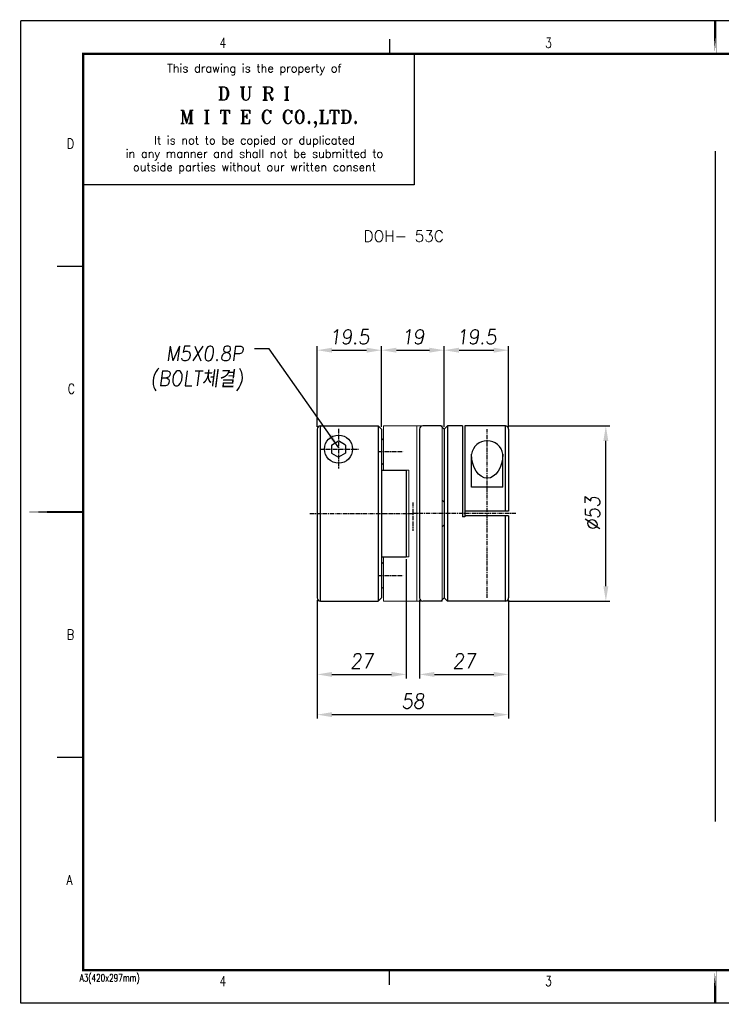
# Model space of a CAD drawing. Header units: millimetres. Extents: x 40 to 462, y 40 to 338.
# Tile 1 of 2: x 40 to 253, y 40 to 338. Entities that reach past the tile are written whole.
import ezdxf
from ezdxf.enums import TextEntityAlignment as Align

# ---------------------------------------------------------------- set-up
doc = ezdxf.new("R2010")
doc.units = ezdxf.units.MM
for name, pattern in [('CENTER', [2, 1.25, -0.25, 0.25, -0.25]), ('HIDDEN', [0.375, 0.25, -0.125]), ('PHANTOM2', [1.25, 0.625, -0.125, 0.125, -0.125, 0.125, -0.125])]:
    doc.linetypes.add(name, pattern=pattern)
for name, color, linetype in [('4', 4, 'CENTER'), ('7', 7, 'Continuous'), ('FORM', 7, 'Continuous')]:
    doc.layers.add(name, color=color, linetype=linetype)
for name, color, linetype, lineweight in [('6', 6, 'PHANTOM2', 9), ('CENTER', 1, 'CENTER', 9), ('CUTLINE', 5, 'Continuous', 9), ('DIMENSION', 2, 'Continuous', 9), ('HATCH', 2, 'Continuous', 9), ('HIDDEN', 2, 'HIDDEN', 13), ('OTHERS1', 1, 'Continuous', 9), ('OTHERS2', 6, 'Continuous', 18), ('OUTLINE', 7, 'Continuous', 20), ('PHANTOM1', 5, 'PHANTOM2', 9), ('PHANTOM2', 6, 'PHANTOM2', 25), ('TEXT', 3, 'Continuous', 18)]:
    doc.layers.add(name, color=color, linetype=linetype, lineweight=lineweight)
doc.styles.add('ROMANS', font='romans.shx', dxfattribs={"width": 0.9, "oblique": 7.5})
doc.styles.add('ROMANT', font='romant.shx', dxfattribs={"height": 5})
doc.dimstyles.get("Standard").update_dxf_attribs({"dimtxt": 3, "dimasz": 2.5, "dimexe": 1, "dimexo": 1, "dimgap": 1, "dimtad": 3, "dimdec": 4, "dimrnd": 1, "dimdsep": 46, "dimtxsty": 'Standard', "dimcen": 0.09, "dimclrd": 3, "dimclre": 3, "dimclrt": 2, "dimadec": 0, "dimazin": 0, "dimtfac": 1, "dimtdec": 4, "dimtix": 1, "dimtmove": 0, "dimatfit": 3, "dimfxl": 0, "dimtolj": 1, "dimarcsym": 0})
doc.dimstyles.new('STANDARD$0', dxfattribs={"dimscale": 3, "dimtxt": 3, "dimasz": 3, "dimexe": 2, "dimexo": 2, "dimgap": 0.09, "dimtad": 1, "dimdec": 3, "dimdsep": 46, "dimtxsty": 'ROMANS', "dimcen": 0.09, "dimdle": 8, "dimclrd": 3, "dimclre": 3, "dimclrt": 2, "dimadec": 0, "dimazin": 0, "dimtfac": 1, "dimtdec": 3, "dimtix": 1, "dimtmove": 2, "dimatfit": 3, "dimfxl": 0, "dimtolj": 1, "dimarcsym": 0})

# ---------------------------------------------------------------- blocks, each defined once
blk = doc.blocks.new('*D23')
at = {"color": 3, "lineweight": -2}
for p, q in [((161.56, 162.76), (161.56, 139.11)), ((188.56, 162.76), (188.56, 139.11)), ((166.06, 140.31), (184.06, 140.31))]:
    blk.add_line(p, q, dxfattribs=at)
at = {"color": 3}
for points in [[(166.06, 141.06), (166.06, 139.56), (161.56, 140.31)], [(184.06, 141.06), (184.06, 139.56), (188.56, 140.31)]]:
    blk.add_solid(points, dxfattribs=at)
at = {"layer": 'DEFPOINTS', "color": 0}
for p in [(161.56, 163.51), (188.56, 163.51), (188.56, 140.31)]:
    blk.add_point(p, dxfattribs=at)
at = {"color": 2, "insert": (175.06, 144.36), "char_height": 4.5, "attachment_point": 5, "style": 'ROMANS'}
blk.add_mtext('\\A1;27', dxfattribs=at)
blk = doc.blocks.new('*D24')
at = {"color": 3, "lineweight": -2}
for p, q in [((157.56, 175.16), (157.56, 139.11)), ((130.56, 162.21), (130.56, 139.11)), ((135.06, 140.31), (153.06, 140.31))]:
    blk.add_line(p, q, dxfattribs=at)
at = {"color": 3}
for points in [[(135.06, 141.06), (135.06, 139.56), (130.56, 140.31)], [(153.06, 141.06), (153.06, 139.56), (157.56, 140.31)]]:
    blk.add_solid(points, dxfattribs=at)
at = {"layer": 'DEFPOINTS', "color": 0}
for p in [(157.56, 175.91), (130.56, 162.96), (157.56, 140.31)]:
    blk.add_point(p, dxfattribs=at)
at = {"color": 2, "insert": (144.06, 144.36), "char_height": 4.5, "attachment_point": 5, "style": 'ROMANS'}
blk.add_mtext('\\A1;27', dxfattribs=at)
blk = doc.blocks.new('*D25')
at = {"color": 3, "lineweight": -2}
for p, q in [((130.56, 162.76), (130.56, 126.93)), ((188.56, 162.76), (188.56, 126.93)), ((135.06, 128.13), (184.06, 128.13))]:
    blk.add_line(p, q, dxfattribs=at)
at = {"color": 3}
for points in [[(135.06, 128.88), (135.06, 127.38), (130.56, 128.13)], [(184.06, 128.88), (184.06, 127.38), (188.56, 128.13)]]:
    blk.add_solid(points, dxfattribs=at)
at = {"layer": 'DEFPOINTS', "color": 0}
for p in [(130.56, 163.51), (188.56, 163.51), (188.56, 128.13)]:
    blk.add_point(p, dxfattribs=at)
at = {"color": 2, "insert": (159.56, 132.18), "char_height": 4.5, "attachment_point": 5, "style": 'ROMANS'}
blk.add_mtext('\\A1;58', dxfattribs=at)
blk = doc.blocks.new('*D28')
at = {"color": 3, "lineweight": -2}
for p, q in [((169.06, 216.01), (169.06, 239.65)), ((173.56, 238.45), (184.06, 238.45)), ((188.56, 215.26), (188.56, 239.65))]:
    blk.add_line(p, q, dxfattribs=at)
at = {"color": 3}
for points in [[(173.56, 239.2), (173.56, 237.7), (169.06, 238.45)], [(184.06, 239.2), (184.06, 237.7), (188.56, 238.45)]]:
    blk.add_solid(points, dxfattribs=at)
at = {"layer": 'DEFPOINTS', "color": 0}
for p in [(188.56, 238.45), (169.06, 215.26), (188.56, 214.51)]:
    blk.add_point(p, dxfattribs=at)
at = {"color": 2, "insert": (178.81, 242.5), "char_height": 4.5, "attachment_point": 5, "style": 'ROMANS'}
blk.add_mtext('\\A1;19.5', dxfattribs=at)
blk = doc.blocks.new('*D29')
at = {"color": 3, "lineweight": -2}
for p, q in [((150.06, 216.01), (150.06, 239.65)), ((154.56, 238.45), (164.56, 238.45)), ((169.06, 215.26), (169.06, 239.65))]:
    blk.add_line(p, q, dxfattribs=at)
at = {"color": 3}
for points in [[(154.56, 239.2), (154.56, 237.7), (150.06, 238.45)], [(164.56, 239.2), (164.56, 237.7), (169.06, 238.45)]]:
    blk.add_solid(points, dxfattribs=at)
at = {"layer": 'DEFPOINTS', "color": 0}
for p in [(169.06, 238.45), (150.06, 215.26), (169.06, 214.51)]:
    blk.add_point(p, dxfattribs=at)
at = {"color": 2, "insert": (159.56, 242.5), "char_height": 4.5, "attachment_point": 5, "style": 'ROMANS'}
blk.add_mtext('\\A1;19', dxfattribs=at)
blk = doc.blocks.new('*D30')
at = {"color": 3, "lineweight": -2}
for p, q in [((130.56, 215.26), (130.56, 239.65)), ((135.06, 238.45), (145.56, 238.45)), ((150.06, 215.26), (150.06, 239.65))]:
    blk.add_line(p, q, dxfattribs=at)
at = {"color": 3}
for points in [[(135.06, 239.2), (135.06, 237.7), (130.56, 238.45)], [(145.56, 239.2), (145.56, 237.7), (150.06, 238.45)]]:
    blk.add_solid(points, dxfattribs=at)
at = {"layer": 'DEFPOINTS', "color": 0}
for p in [(150.06, 238.45), (130.56, 214.51), (150.06, 214.51)]:
    blk.add_point(p, dxfattribs=at)
at = {"color": 2, "insert": (140.31, 242.5), "char_height": 4.5, "attachment_point": 5, "style": 'ROMANS'}
blk.add_mtext('\\A1;19.5', dxfattribs=at)
blk = doc.blocks.new('*D31')
at = {"color": 3, "lineweight": -2}
for p, q in [((188.31, 215.51), (219.2, 215.51)), ((218, 167.01), (218, 211.01)), ((188.31, 162.51), (219.2, 162.51))]:
    blk.add_line(p, q, dxfattribs=at)
at = {"color": 3}
for points in [[(217.25, 211.01), (218.75, 211.01), (218, 215.51)], [(217.25, 167.01), (218.75, 167.01), (218, 162.51)]]:
    blk.add_solid(points, dxfattribs=at)
at = {"layer": 'DEFPOINTS', "color": 0}
for p in [(187.56, 215.51), (218, 215.51), (187.56, 162.51)]:
    blk.add_point(p, dxfattribs=at)
at = {"color": 2, "insert": (213.95, 189.01), "char_height": 4.5, "attachment_point": 5, "rotation": 90, "style": 'ROMANS'}
blk.add_mtext('\\A1;%%c53', dxfattribs=at)

msp = doc.modelspace()

# ---------------------------------------------------------------- linework, layer by layer
for p, q in [((251.0823, 298.7451), (251.0823, 95.7988)), ((131.5592, 162.5136), (131.5592, 215.5136)), ((131.5592, 215.5136), (149.0592, 215.5136)), ((149.0592, 215.5136), (149.0592, 162.5136)), ((150.0592, 214.5136), (149.0592, 215.5136)), ((168.0592, 215.5136), (162.5592, 215.5136)), ((169.0592, 214.5136), (168.0592, 215.5136)), ((169.0592, 214.5136), (170.0592, 215.5136)), ((170.0592, 215.5136), (170.0592, 162.5136)), ((174.5592, 215.5136), (170.0592, 215.5136)), ((174.5592, 215.5136), (174.5592, 188.0136)), ((187.5592, 215.5136), (175.2592, 215.5136)), ((175.2592, 215.5136), (175.2592, 188.0136)), ((187.5592, 189.7636), (187.5592, 215.5136)), ((130.5592, 214.5136), (130.5592, 163.5136)), ((150.0592, 214.5136), (150.0592, 163.5136)), ((161.5592, 214.5136), (161.5592, 163.5136)), ((169.0592, 214.5136), (169.0592, 163.5136)), ((188.5592, 214.5136), (188.5592, 189.7636)), ((134.9342, 209.7404), (137.0592, 210.9673)), ((134.9342, 209.7404), (134.9342, 207.2867)), ((139.1842, 209.7404), (137.0592, 210.9673)), ((139.1842, 209.7404), (139.1842, 207.2867)), ((134.9342, 207.2867), (137.0592, 206.0598)), ((139.1842, 207.2867), (137.0592, 206.0598)), ((177.3092, 197.0136), (177.3092, 206.9579)), ((186.8092, 197.0136), (186.8092, 206.9579)), ((150.0592, 202.1136), (157.5592, 202.1136)), ((157.5592, 202.1136), (157.5592, 175.9136)), ((186.8092, 197.0136), (177.3092, 197.0136)), ((175.2592, 188.0136), (174.5592, 188.0136)), ((188.5592, 189.7636), (175.2592, 189.7636)), ((188.5592, 188.2636), (175.2592, 188.2636)), ((187.5592, 162.5136), (187.5592, 188.2636)), ((188.5592, 188.2636), (188.5592, 163.5136)), ((150.0592, 175.9136), (157.5592, 175.9136)), ((131.5592, 162.5136), (149.0592, 162.5136)), ((150.0592, 163.5136), (149.0592, 162.5136)), ((168.0592, 162.5136), (162.5592, 162.5136)), ((169.0592, 163.5136), (168.0592, 162.5136)), ((169.0592, 163.5136), (170.0592, 162.5136)), ((187.5592, 162.5136), (170.0592, 162.5136))]:
    msp.add_line(p, q)
msp.add_circle((137.0592, 208.5136), 4.25)
for centre, radius, start, end in [((131.5592, 214.5136), 1, 90, 180), ((162.5592, 214.5136), 1, 90, 180), ((187.5592, 214.5136), 1, 0, 90), ((182.0592, 206.2226), 4.8066, 8.799741, 171.200259), ((131.5592, 163.5136), 1, 180, 270), ((162.5592, 163.5136), 1, 180, 270), ((187.5592, 163.5136), 1, 270, 0)]:
    msp.add_arc(centre, radius, start, end)
at = {"extrusion": (0, 0, -1)}
msp.add_ellipse((182.0592, 206.9579), major_axis=(0, -7.2585), ratio=0.65440488, start_param=4.71238898, end_param=7.85398163, dxfattribs=at)
at = {"layer": '4'}
for p, q in [((137.0592, 214.6314), (137.0592, 202.5158)), ((182.0592, 163.5136), (182.0592, 214.5136)), ((131.3358, 208.5136), (143.0454, 208.5136)), ((149.1104, 207.7636), (156.6229, 207.7636)), ((159.5592, 192.3436), (159.5592, 183.7719)), ((128.401, 189.0136), (159.5847, 189.0136)), ((190.7174, 189.0136), (159.5337, 189.0136)), ((149.1104, 170.2636), (156.6229, 170.2636))]:
    msp.add_line(p, q, dxfattribs=at)
at = {"layer": '6', "linetype": 'ByBlock'}
for p, q in [((150.6592, 215.5136), (168.4592, 215.5136)), ((150.6592, 215.5136), (150.6592, 202.1136)), ((160.7592, 215.5136), (160.7592, 162.5136)), ((168.4592, 215.5136), (168.4592, 162.5136)), ((150.6592, 211.7636), (150.0592, 211.1636)), ((150.0592, 211.1636), (150.0592, 204.3636)), ((150.0592, 204.3636), (150.6592, 203.7636)), ((150.6592, 202.1136), (158.3592, 202.1136)), ((158.3592, 202.1136), (158.3592, 175.9136)), ((169.0592, 192.4136), (168.4592, 193.0136)), ((169.0592, 185.6136), (169.0592, 192.4136)), ((168.4592, 185.0136), (169.0592, 185.6136)), ((150.6592, 175.9136), (150.6592, 162.5136)), ((150.6592, 175.9136), (158.3592, 175.9136)), ((150.0592, 173.6636), (150.6592, 174.2636)), ((150.0592, 166.8636), (150.0592, 173.6636)), ((150.6592, 166.2636), (150.0592, 166.8636)), ((150.6592, 162.5136), (168.4592, 162.5136))]:
    msp.add_line(p, q, dxfattribs=at)
at = {"layer": '7'}
for p, q in [((159.9407, 328.1351), (59.7048, 328.1351)), ((59.7048, 328.1351), (59.7048, 288.5125)), ((159.9407, 328.1351), (159.9407, 288.5125)), ((159.9407, 288.5125), (59.7048, 288.5125))]:
    msp.add_line(p, q, dxfattribs=at)
at = {"layer": 'CENTER', "const_width": 0.0501}
msp.add_lwpolyline([(59.6798, 328.1351, 1), (59.7298, 328.1351, 1)], format="xyb", close=True, dxfattribs=at)
at = {"layer": 'CUTLINE', "const_width": 0.0501}
msp.add_lwpolyline([(59.7799, 328.1351, 1), (59.83, 328.1351, 1)], format="xyb", close=True, dxfattribs=at)
at = {"layer": 'DIMENSION', "const_width": 0.0501}
msp.add_lwpolyline([(59.88, 328.1351, 1), (59.9301, 328.1351, 1)], format="xyb", close=True, dxfattribs=at)
at = {"layer": 'FORM'}
for p, q in [((461.3323, 338.147), (40.8324, 338.147)), ((40.8324, 40.7935), (40.8324, 338.147)), ((152.4651, 332.6404), (152.4651, 328.1351)), ((59.3544, 263.8086), (51.8455, 263.8086)), ((59.3544, 115.1319), (51.8455, 115.1319)), ((152.4651, 46.3), (152.4651, 50.8054)), ((461.3323, 40.7935), (40.8324, 40.7935))]:
    msp.add_line(p, q, dxfattribs=at)
at = {"layer": 'FORM', "const_width": 0.7008}
for points in [[(251.0823, 328.1351), (251.0823, 338.147)], [(59.7048, 328.1351), (451.6708, 328.1351), (451.6708, 50.8054), (59.7048, 50.8054)], [(40.8324, 189.4702), (59.3544, 189.4702)], [(251.0823, 50.8054), (251.0823, 40.7935)]]:
    msp.add_lwpolyline(points, close=True, dxfattribs=at)
at = {"layer": 'FORM', "const_width": 0.0501}
msp.add_lwpolyline([(59.9801, 328.1351, 1), (60.0302, 328.1351, 1)], format="xyb", close=True, dxfattribs=at)
at = {"layer": 'HATCH', "const_width": 0.0501}
msp.add_lwpolyline([(60.0803, 328.1351, 1), (60.1303, 328.1351, 1)], format="xyb", close=True, dxfattribs=at)
at = {"layer": 'HIDDEN', "const_width": 0.0501}
msp.add_lwpolyline([(60.1804, 328.1351, 1), (60.2304, 328.1351, 1)], format="xyb", close=True, dxfattribs=at)
at = {"layer": 'OTHERS1', "const_width": 0.0501}
msp.add_lwpolyline([(60.2805, 328.1351, 1), (60.3306, 328.1351, 1)], format="xyb", close=True, dxfattribs=at)
at = {"layer": 'OTHERS2', "const_width": 0.0501}
msp.add_lwpolyline([(60.3806, 328.1351, 1), (60.4307, 328.1351, 1)], format="xyb", close=True, dxfattribs=at)
at = {"layer": 'OUTLINE', "const_width": 0.0501}
msp.add_lwpolyline([(60.4807, 328.1351, 1), (60.5308, 328.1351, 1)], format="xyb", close=True, dxfattribs=at)
at = {"layer": 'PHANTOM1', "const_width": 0.0501}
msp.add_lwpolyline([(60.5809, 328.1351, 1), (60.6309, 328.1351, 1)], format="xyb", close=True, dxfattribs=at)
at = {"layer": 'PHANTOM2', "const_width": 0.0501}
msp.add_lwpolyline([(60.681, 328.1351, 1), (60.731, 328.1351, 1)], format="xyb", close=True, dxfattribs=at)
at = {"layer": 'TEXT', "const_width": 0.0501}
msp.add_lwpolyline([(60.7811, 328.1351, 1), (60.8312, 328.1351, 1)], format="xyb", close=True, dxfattribs=at)

# ---------------------------------------------------------------- texts
at = {"color": 2, "style": 'ROMANT'}
msp.add_text('DOH- 53C', height=3.375, dxfattribs=at).set_placement((144.6335, 271.2929))
at = {"color": 2, "insert": (108.2071, 226.1796), "char_height": 4.5, "attachment_point": 9, "style": 'ROMANS'}
msp.add_mtext('M5X0.8P\\P(BOLT{\\f굴림|b0|i0|c129|p49;체결})', dxfattribs=at)
at = {"layer": '7', "color": 3}
for s, height, style, p in [('This drawing is the property of', 2.502976, 'ROMANS', (111.5834, 323.438)), ('D U R I', 4.00476, 'ROMANT', (111.3941, 316.1776)), ('M I T E C CO.,LTD.', 4.004761, 'ROMANT', (116.0165, 308.5064)), ('It is not to be copied or duplicated', 2.502976, 'ROMANS', (111.5905, 301.6481)), ('in any manner and shall not be submitted to', 2.502976, 'ROMANS', (111.5905, 297.5956)), ('outside parties without our written consent', 2.502976, 'ROMANS', (111.5905, 293.5432))]:
    msp.add_text(s, height=height, dxfattribs=dict(at, style=style)).set_placement(p, align=Align.MIDDLE)
at = {"layer": 'FORM', "color": 3}
for s, height, style, width, p in [('4', 3.0036, 'ROMANT', 0.8, (100.9978, 329.9668)), ('3', 3.0036, 'ROMANT', 0.8, (199.6151, 329.9668)), ('D', 3.0036, 'ROMANT', 0.8, (54.7806, 299.4951)), ('C', 3.0036, 'ROMANT', 0.8, (55.0094, 225.2567)), ('B', 3.0036, 'ROMANT', 0.8, (54.7806, 150.8567)), ('A', 3.0036, 'ROMANT', 0.8, (54.6662, 76.5799)), ('A3(420x297mm)', 2.302738, 'ROMANS', 0.7, (58.6468, 47.2968)), ('4', 3.0036, 'ROMANT', 0.8, (100.9978, 45.9701)), ('3', 3.0036, 'ROMANT', 0.8, (199.6151, 45.9701))]:
    msp.add_text(s, height=height, dxfattribs=dict(at, style=style, width=width)).set_placement(p)

# ---------------------------------------------------------------- dimensions: what is measured, and where the dimension line sits
for base, p1, p2, picture, middle in [((150.0592, 238.4477), (130.5592, 214.5136), (150.0592, 214.5136), '*D30', (140.3092, 242.4977)), ((169.0592, 238.4477), (150.0592, 215.2636), (169.0592, 214.5136), '*D29', (159.5592, 242.4977)), ((188.5592, 238.4477), (169.0592, 215.2636), (188.5592, 214.5136), '*D28', (178.8092, 242.4977)), ((157.5592, 140.3131), (130.5592, 162.9636), (157.5592, 175.9136), '*D24', (144.0592, 144.3631)), ((188.5592, 128.1344), (130.5592, 163.5136), (188.5592, 163.5136), '*D25', (159.5592, 132.1844)), ((188.5592, 140.3131), (161.5592, 163.5136), (188.5592, 163.5136), '*D23', (175.0592, 144.3631))]:
    dim = msp.add_linear_dim(base=base, p1=p1, p2=p2, dimstyle='STANDARD$0', override={"dimscale": 1.5, "dimexe": 0.8, "dimexo": 0.5, "dimgap": 1.2, "dimcen": 0, "dimadec": 1, "dimtm": 1e-09, "dimtix": 0, "dimtmove": 1})
    dim.commit()
    dim.dimension.update_dxf_attribs({"geometry": picture, "text_midpoint": middle})
dim = msp.add_linear_dim(base=(217.9975, 215.5136), p1=(187.5592, 162.5136), p2=(187.5592, 215.5136), angle=90, text='%%c<>', dimstyle='STANDARD$0', override={"dimscale": 1.5, "dimexe": 0.8, "dimexo": 0.5, "dimgap": 1.2, "dimcen": 0, "dimadec": 1, "dimtm": 1e-09, "dimtix": 0, "dimtmove": 1})
dim.commit()
dim.dimension.update_dxf_attribs({"geometry": '*D31', "text_midpoint": (213.9475, 189.0136)})

# ---------------------------------------------------------------- leaders
at = {"annotation_type": 0, "has_hookline": 1, "hookline_direction": 1, "text_width": 30.7307}
msp.add_leader([(137.0993, 208.8974), (116.0686, 238.8921), (111.5686, 238.8921)], dimstyle='Standard', override={"dimscale": 1.5, "dimasz": 3, "dimexe": 0.8, "dimexo": 0.5, "dimgap": 1.2, "dimtad": 0, "dimdec": 3, "dimrnd": 0, "dimtxsty": 'ROMANS', "dimcen": 0, "dimadec": 1, "dimtm": 1e-09, "dimtdec": 3, "dimtix": 0, "dimtmove": 1}, dxfattribs=at)

doc.saveas('drawing.dxf')
